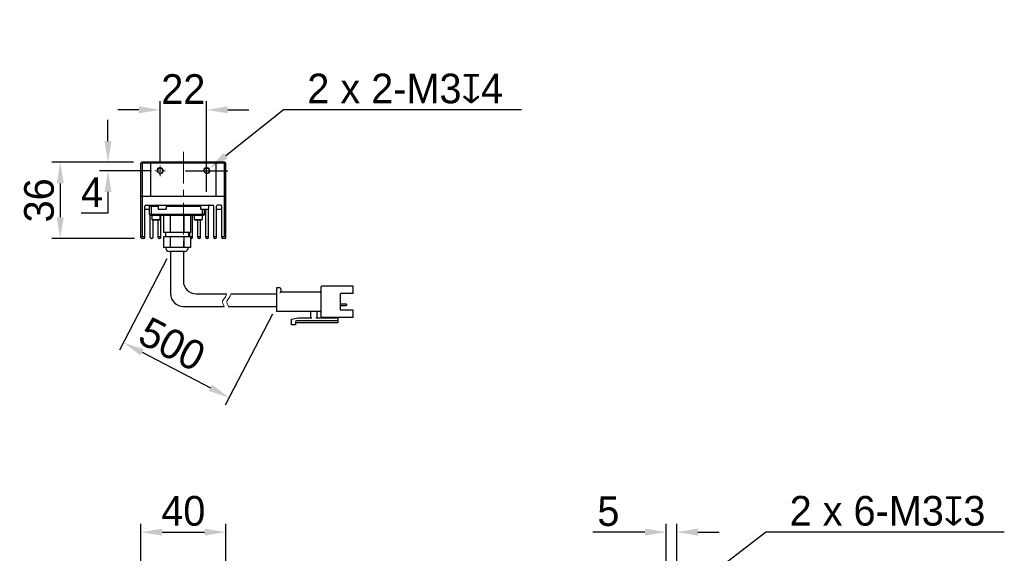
# Model space of a CAD drawing. Header units: inches. Extents: x 80 to 215, y 72 to 245.
# Tile 3 of 3: x 83 to 199, y 182 to 245. Entities that reach past the tile are written whole.
import ezdxf

# ---------------------------------------------------------------- set-up
doc = ezdxf.new("R2010")
doc.units = ezdxf.units.IN
doc.header["$LTSCALE"] = 3
doc.header["$MEASUREMENT"] = 0
doc.header["$PDSIZE"] = -5
doc.linetypes.add('CENTERX2', pattern=[4, 2.5, -0.5, 0.5, -0.5])
doc.layers.get('Defpoints').update_dxf_attribs({"lineweight": 18})
for name, color, linetype, lineweight in [('中心线', 1, 'CENTERX2', 20), ('标注', 3, 'Continuous', 25), ('粗实线', 7, 'Continuous', 30), ('细实线', 7, 'Continuous', 15)]:
    doc.layers.add(name, color=color, linetype=linetype, lineweight=lineweight)
doc.styles.get("Standard").update_dxf_attribs({"font": '兰亭黑 GBK.TTF'})
doc.dimstyles.new('CST Standard', dxfattribs={"dimtxt": 3.5, "dimasz": 2.5, "dimexe": 1, "dimexo": 1, "dimgap": 0.6, "dimtad": 1, "dimtoh": 1, "dimdsep": 46, "dimtxsty": 'Standard', "dimcen": -2.5, "dimdle": 5, "dimadec": 1, "dimazin": 2, "dimtfac": 1, "dimtofl": 0, "dimtmove": 0, "dimatfit": 0, "dimfxl": 1, "dimtolj": 1, "dimarcsym": 0})

# ---------------------------------------------------------------- blocks, each defined once
blk = doc.blocks.new('*X1')
at = {"layer": 'Defpoints', "color": 0}
for p in [(100.5, 217.77), (113, 211.27), (107.41, 200.52)]:
    blk.add_point(p, dxfattribs=at)
at = {"layer": '标注', "color": 0, "linetype": 'Continuous', "lineweight": -2, "ltscale": 3}
for p, q in [((100.04, 216.88), (94.45, 206.13)), ((112.54, 210.38), (106.95, 199.63)), ((97.13, 205.87), (105.19, 201.67))]:
    blk.add_line(p, q, dxfattribs=at)
at = {"layer": '标注', "color": 0}
for points in [[(97.32, 206.23), (96.94, 205.5), (94.91, 207.02)], [(105, 201.3), (105.39, 202.04), (107.41, 200.52)]]:
    blk.add_solid(points, dxfattribs=at)
at = {"layer": '标注', "color": 0, "ltscale": 3, "insert": (100.68, 206.82), "char_height": 3.5, "attachment_point": 5, "rotation": 332.5256}
blk.add_mtext('\\A1;500', dxfattribs=at)
blk = doc.blocks.new('*X2')
at = {"layer": 'Defpoints', "color": 0}
for p in [(97.13, 228.3), (93.1, 227.3), (99.25, 227.3)]:
    blk.add_point(p, dxfattribs=at)
at = {"layer": '标注', "color": 0, "linetype": 'Continuous', "lineweight": -2, "ltscale": 3}
for p, q in [((93.1, 230.8), (93.1, 233.3)), ((96.13, 228.3), (92.1, 228.3)), ((98.25, 227.3), (92.1, 227.3)), ((93.1, 224.8), (93.1, 222.3)), ((93.1, 222.3), (89.94, 222.3))]:
    blk.add_line(p, q, dxfattribs=at)
at = {"layer": '标注', "color": 0}
for points in [[(92.69, 230.8), (93.52, 230.8), (93.1, 228.3)], [(93.52, 224.8), (92.69, 224.8), (93.1, 227.3)]]:
    blk.add_solid(points, dxfattribs=at)
at = {"layer": '标注', "color": 0, "ltscale": 3, "insert": (91.22, 224.76), "char_height": 3.5, "attachment_point": 5}
blk.add_mtext('\\A1;4', dxfattribs=at)
blk = doc.blocks.new('*X3')
at = {"layer": 'Defpoints', "color": 0}
for p in [(97.13, 228.3), (87.47, 219.3), (97.23, 219.3)]:
    blk.add_point(p, dxfattribs=at)
at = {"layer": '标注', "color": 0, "linetype": 'Continuous', "lineweight": -2, "ltscale": 3}
for p, q in [((96.13, 228.3), (86.47, 228.3)), ((87.47, 225.8), (87.47, 221.8)), ((96.23, 219.3), (86.47, 219.3))]:
    blk.add_line(p, q, dxfattribs=at)
at = {"layer": '标注', "color": 0}
for points in [[(87.88, 225.8), (87.05, 225.8), (87.47, 228.3)], [(87.05, 221.8), (87.88, 221.8), (87.47, 219.3)]]:
    blk.add_solid(points, dxfattribs=at)
at = {"layer": '标注', "color": 0, "ltscale": 3, "insert": (84.98, 223.8), "char_height": 3.5, "attachment_point": 5, "rotation": 90}
blk.add_mtext('\\A1;36', dxfattribs=at)
blk = doc.blocks.new('*X4')
at = {"layer": 'Defpoints', "color": 0}
for p in [(104.75, 234.49), (99.25, 227.3), (104.75, 227.3)]:
    blk.add_point(p, dxfattribs=at)
at = {"layer": '标注', "color": 0, "linetype": 'Continuous', "lineweight": -2, "ltscale": 3}
for p, q in [((99.25, 228.3), (99.25, 235.49)), ((104.75, 228.3), (104.75, 235.49)), ((96.75, 234.49), (94.25, 234.49)), ((107.25, 234.49), (109.75, 234.49))]:
    blk.add_line(p, q, dxfattribs=at)
at = {"layer": '标注', "color": 0}
for points in [[(96.75, 234.07), (96.75, 234.9), (99.25, 234.49)], [(107.25, 234.9), (107.25, 234.07), (104.75, 234.49)]]:
    blk.add_solid(points, dxfattribs=at)
at = {"layer": '标注', "color": 0, "ltscale": 3, "insert": (102, 236.94), "char_height": 3.5, "attachment_point": 5}
blk.add_mtext('\\A1;22', dxfattribs=at)
blk = doc.blocks.new('*X7')
at = {"layer": 'Defpoints', "color": 0}
for p in [(107, 184.63), (97, 179.25), (107, 179.25)]:
    blk.add_point(p, dxfattribs=at)
at = {"layer": '标注', "color": 0, "linetype": 'Continuous', "lineweight": -2, "ltscale": 3}
for p, q in [((97, 180.25), (97, 185.63)), ((107, 180.25), (107, 185.63)), ((99.5, 184.63), (104.5, 184.63))]:
    blk.add_line(p, q, dxfattribs=at)
at = {"layer": '标注', "color": 0}
for points in [[(99.5, 185.05), (99.5, 184.22), (97, 184.63)], [(104.5, 184.22), (104.5, 185.05), (107, 184.63)]]:
    blk.add_solid(points, dxfattribs=at)
at = {"layer": '标注', "color": 0, "ltscale": 3, "insert": (102, 187.12), "char_height": 3.5, "attachment_point": 5}
blk.add_mtext('\\A1;40', dxfattribs=at)
blk = doc.blocks.new('*X9')
at = {"layer": 'Defpoints', "color": 0}
for p in [(159, 184.63), (160.25, 179.25), (159, 175.62)]:
    blk.add_point(p, dxfattribs=at)
at = {"layer": '标注', "color": 0, "linetype": 'Continuous', "lineweight": -2, "ltscale": 3}
for p, q in [((159, 176.62), (159, 185.63)), ((160.25, 180.25), (160.25, 185.63)), ((156.5, 184.63), (150.36, 184.63)), ((162.75, 184.63), (165.25, 184.63))]:
    blk.add_line(p, q, dxfattribs=at)
at = {"layer": '标注', "color": 0}
for points in [[(156.5, 184.22), (156.5, 185.05), (159, 184.63)], [(162.75, 185.05), (162.75, 184.22), (160.25, 184.63)]]:
    blk.add_solid(points, dxfattribs=at)
at = {"layer": '标注', "color": 0, "ltscale": 3, "insert": (152.18, 187.09), "char_height": 3.5, "attachment_point": 5}
blk.add_mtext('\\A1;5', dxfattribs=at)
blk = doc.blocks.new('*X15')
at = {"layer": 'Defpoints', "color": 0}
for p in [(104.46, 227.06), (105.05, 227.53)]:
    blk.add_point(p, dxfattribs=at)
at = {"layer": '标注', "color": 0, "linetype": 'Continuous', "lineweight": -2, "ltscale": 3}
for p in [(107, 229.09), (141.94, 234.49)]:
    blk.add_line(p, (113.8, 234.49), dxfattribs=at)
at = {"layer": '标注', "color": 0, "linetype": 'Continuous', "ltscale": 3}
for p, q in [((104.75, 224.8), (104.75, 229.8)), ((102.25, 227.3), (107.25, 227.3))]:
    blk.add_line(p, q, dxfattribs=at)
at = {"layer": '标注', "color": 0}
blk.add_solid([(106.74, 229.41), (107.26, 228.76), (105.05, 227.53)], dxfattribs=at)
at = {"layer": '标注', "color": 0, "ltscale": 3, "insert": (128.19, 236.98), "char_height": 3.5, "attachment_point": 5}
blk.add_mtext('\\A1;\\A1;2 x 2-M3{\\fGDT|b1|i0|c0|p2;x}4', dxfattribs=at)
blk = doc.blocks.new('*X16')
at = {"layer": 'Defpoints', "color": 0}
for p in [(159.29, 175.85), (158.7, 175.4)]:
    blk.add_point(p, dxfattribs=at)
at = {"layer": '标注', "color": 0, "linetype": 'Continuous', "lineweight": -2, "ltscale": 3}
for p in [(161.28, 177.38), (198.92, 184.63)]:
    blk.add_line(p, (170.72, 184.63), dxfattribs=at)
at = {"layer": '标注', "color": 0, "linetype": 'Continuous', "ltscale": 3}
for p, q in [((159, 173.12), (159, 178.12)), ((156.5, 175.62), (161.5, 175.62))]:
    blk.add_line(p, q, dxfattribs=at)
at = {"layer": '标注', "color": 0}
blk.add_solid([(161.02, 177.71), (161.53, 177.05), (159.29, 175.85)], dxfattribs=at)
at = {"layer": '标注', "color": 0, "ltscale": 3, "insert": (185.13, 187.13), "char_height": 3.5, "attachment_point": 5}
blk.add_mtext('\\A1;\\A1;2 x 6-M3{\\fGDT|b1|i0|c0|p2;x}3', dxfattribs=at)

msp = doc.modelspace()

# ---------------------------------------------------------------- linework, layer by layer
at = {"layer": '中心线', "color": 0, "ltscale": 0.5}
msp.add_line((102.0028, 229.5232), (102.0028, 216.5574), dxfattribs=at)
at = {"layer": '中心线', "color": 0, "ltscale": 0.05}
for p, q in [((99.2528, 226.6574), (99.2528, 227.9364)), ((104.7528, 226.6574), (104.7528, 227.9364)), ((99.8649, 227.2969), (98.6406, 227.2969)), ((105.3649, 227.2969), (104.1406, 227.2969))]:
    msp.add_line(p, q, dxfattribs=at)
at = {"layer": '粗实线', "color": 0, "ltscale": 3}
for p, q in [((97.1278, 228.2969), (97.0028, 228.1719)), ((97.0028, 219.4219), (97.0028, 228.1719)), ((97.1278, 228.1719), (97.0653, 228.2344)), ((106.8778, 228.2969), (97.1278, 228.2969)), ((97.1278, 228.1719), (97.1278, 219.5469)), ((106.8778, 228.1719), (97.1278, 228.1719)), ((98.1278, 228.2969), (98.1278, 224.2969)), ((105.8778, 224.2969), (105.8778, 228.2969)), ((107.0028, 228.1719), (106.8778, 228.2969)), ((106.9403, 228.2344), (106.8778, 228.1719)), ((106.8778, 219.5469), (106.8778, 228.1719)), ((107.0028, 219.4219), (107.0028, 228.1719)), ((97.0028, 224.2969), (107.0028, 224.2969)), ((97.5903, 223.2469), (105.4703, 223.2469)), ((98.0028, 223.1219), (98.1278, 223.2469)), ((98.0608, 223.2469), (98.0608, 223.2081)), ((98.2528, 223.1219), (98.3045, 223.2469)), ((99.0278, 223.2469), (99.0278, 222.7719)), ((99.9778, 223.2469), (99.9778, 222.7719)), ((104.0278, 223.2469), (104.0278, 222.7719)), ((104.9778, 223.2469), (104.9778, 222.7719)), ((106.4278, 223.2469), (106.0278, 223.2469)), ((97.4653, 219.4219), (97.4653, 223.1219)), ((97.4653, 222.7719), (98.0028, 222.7719)), ((97.4653, 222.7469), (98.0028, 222.7469)), ((98.0028, 222.1219), (98.0028, 223.1219)), ((98.0028, 223.1219), (99.0278, 223.1219)), ((98.0028, 222.1219), (98.1278, 221.9969)), ((104.5028, 222.1219), (98.0028, 222.1219)), ((98.0953, 219.4219), (98.0953, 222.0294)), ((98.2528, 222.1219), (98.2528, 223.1219)), ((98.2528, 222.1219), (98.3045, 221.9969)), ((99.0278, 222.7719), (99.0528, 222.7469)), ((99.0278, 222.7719), (99.9778, 222.7719)), ((99.0528, 222.7469), (99.9528, 222.7469)), ((99.9778, 222.7719), (99.9528, 222.7469)), ((99.9778, 223.1219), (104.0278, 223.1219)), ((104.0278, 222.7719), (104.9778, 222.7719)), ((104.0278, 222.7719), (104.0528, 222.7469)), ((104.0528, 222.7469), (104.9528, 222.7469)), ((104.2528, 222.1219), (104.201, 221.9969)), ((104.2528, 222.1219), (104.2528, 222.7469)), ((104.5028, 222.1219), (104.3778, 221.9969)), ((104.5028, 222.1219), (104.5028, 222.7469)), ((104.6578, 219.4219), (104.6578, 222.7469)), ((104.9778, 222.7719), (104.9528, 222.7469)), ((104.9653, 219.4219), (104.9653, 222.7594)), ((105.5953, 219.4219), (105.5953, 223.1219)), ((105.9028, 219.4219), (105.9028, 223.1219)), ((105.9028, 222.7719), (106.5528, 222.7719)), ((105.9028, 222.7719), (105.9278, 222.7469)), ((105.9278, 222.7469), (106.5528, 222.7469)), ((106.5528, 219.4219), (106.5528, 223.1219)), ((104.3778, 221.9969), (98.1278, 221.9969)), ((98.2778, 221.9969), (98.2778, 221.5219)), ((98.2778, 221.5219), (98.3028, 221.4969)), ((98.2778, 221.5219), (99.2278, 221.5219)), ((98.3028, 221.4969), (99.2028, 221.4969)), ((98.4028, 221.4969), (98.4028, 219.4219)), ((99.0328, 219.4219), (99.0328, 221.4969)), ((99.2278, 221.5219), (99.2028, 221.4969)), ((99.2278, 221.9969), (99.2278, 221.5219)), ((99.3403, 219.4219), (99.3403, 221.9969)), ((99.6651, 221.9969), (99.6651, 219.9969)), ((100.4589, 221.9969), (100.4589, 219.9969)), ((102.0466, 221.9969), (102.0466, 219.9969)), ((102.8405, 221.9969), (102.8405, 219.9969)), ((103.0903, 219.4219), (103.0903, 221.9969)), ((103.2778, 221.9969), (103.2778, 221.5219)), ((103.2778, 221.5219), (104.2278, 221.5219)), ((103.2778, 221.5219), (103.3028, 221.4969)), ((103.3028, 221.4969), (104.2028, 221.4969)), ((103.7203, 219.4219), (103.7203, 221.4969)), ((104.0278, 219.4219), (104.0278, 221.4969)), ((104.2278, 221.5219), (104.2028, 221.4969)), ((104.2278, 221.9969), (104.2278, 221.5219)), ((102.8405, 219.9969), (99.6651, 219.9969)), ((99.8778, 219.9969), (99.8778, 219.4969)), ((102.6278, 219.9969), (102.6278, 219.4969)), ((102.7828, 219.4969), (102.7828, 219.9969)), ((97.1278, 219.5469), (97.0028, 219.4219)), ((97.1278, 219.5469), (97.4653, 219.5469)), ((97.3403, 219.2969), (97.1278, 219.2969)), ((98.2778, 219.2969), (98.2203, 219.2969)), ((99.0328, 219.5469), (99.3403, 219.5469)), ((99.2153, 219.2969), (99.1578, 219.2969)), ((99.6651, 219.4969), (99.6651, 218.2469)), ((102.8405, 219.4969), (99.6651, 219.4969)), ((100.4589, 219.4969), (100.4589, 218.2469)), ((102.0466, 219.4969), (102.0466, 218.2469)), ((102.7828, 219.5469), (103.0903, 219.5469)), ((102.8405, 219.4969), (102.8405, 218.2469)), ((102.9653, 219.2969), (102.9078, 219.2969)), ((103.7203, 219.5469), (104.0278, 219.5469)), ((103.9028, 219.2969), (103.8453, 219.2969)), ((104.6578, 219.5469), (104.9653, 219.5469)), ((104.8403, 219.2969), (104.7828, 219.2969)), ((105.5953, 219.5469), (105.9028, 219.5469)), ((105.7778, 219.2969), (105.7203, 219.2969)), ((106.5528, 219.5469), (106.8778, 219.5469)), ((106.8778, 219.2969), (106.6778, 219.2969)), ((107.0028, 219.4219), (106.8778, 219.5469)), ((102.8405, 218.2469), (99.6651, 218.2469)), ((102.1284, 217.7719), (100.3771, 217.7719)), ((103.5028, 212.7719), (107.1092, 212.7719)), ((107.6222, 212.7719), (113.0028, 212.7719)), ((102.0028, 211.2719), (106.8356, 211.2719)), ((107.3486, 211.2719), (113.0028, 211.2719))]:
    msp.add_line(p, q, dxfattribs=at)
at = {"layer": '粗实线', "color": 0}
for p, q in [((100.5028, 217.7719), (100.5028, 212.7719)), ((113.4028, 213.4719), (113.0028, 213.4719)), ((113.0028, 213.4719), (113.0028, 210.6719)), ((113.5028, 213.3719), (113.5028, 212.9719)), ((118.1528, 212.9719), (113.5028, 212.9719)), ((118.2528, 213.5719), (118.2528, 210.0719)), ((122.0528, 213.6719), (118.3528, 213.6719)), ((120.5528, 210.8219), (120.5528, 212.8219)), ((122.0528, 212.8219), (120.5528, 212.8219)), ((122.0528, 212.8219), (122.0528, 213.6719)), ((120.5528, 211.5722), (121.2428, 211.5722)), ((118.1528, 210.6719), (113.0028, 210.6719)), ((117.0528, 209.9219), (117.0528, 210.5719)), ((117.7528, 210.5719), (117.7528, 209.9219)), ((120.5528, 211.3969), (121.2428, 211.3969)), ((122.0528, 210.8219), (120.5528, 210.8219)), ((121.2928, 211.4469), (121.2928, 211.5222)), ((122.0528, 209.9719), (122.0528, 210.8219)), ((114.7528, 209.7719), (115.5528, 209.9219)), ((114.7528, 209.1219), (114.7528, 209.7719)), ((115.2528, 209.4719), (115.2528, 209.1219)), ((120.2528, 209.3219), (115.2528, 209.3219)), ((120.2528, 209.5719), (115.3528, 209.5719)), ((115.5528, 209.9219), (117.1528, 209.9219)), ((117.6528, 209.9219), (120.2528, 209.9219)), ((122.0528, 209.9719), (118.3528, 209.9719)), ((119.6528, 209.9219), (119.6528, 209.9719)), ((120.2528, 209.9719), (120.2528, 209.3219)), ((115.2528, 209.1219), (114.7528, 209.1219))]:
    msp.add_line(p, q, dxfattribs=at)
at = {"layer": '粗实线', "color": 0, "linetype": 'Continuous'}
msp.add_line((102.0028, 217.7719), (102.0028, 214.2719), dxfattribs=at)
at = {"layer": '粗实线', "color": 0, "ltscale": 3}
for centre in [(99.2528, 227.2969), (104.7528, 227.2969)]:
    msp.add_circle(centre, 0.3125, dxfattribs=at)
for centre, radius, start, end in [((97.5903, 223.1219), 0.125, 90, 180), ((97.9703, 223.1219), 0.125, 34.405148, 43.605836), ((105.0903, 223.1219), 0.125, 90, 154.195506), ((105.4703, 223.1219), 0.125, 0, 90), ((106.0278, 223.1219), 0.125, 90, 180), ((106.4278, 223.1219), 0.125, 0, 90), ((97.1278, 219.4219), 0.125, 180, 270), ((97.3403, 219.4219), 0.125, 270, 0), ((98.2203, 219.4219), 0.125, 180, 270), ((98.2778, 219.4219), 0.125, 270, 0), ((99.1578, 219.4219), 0.125, 180, 270), ((99.2153, 219.4219), 0.125, 270, 0), ((102.9078, 219.4219), 0.125, 237.433056, 270), ((102.9653, 219.4219), 0.125, 270, 0), ((103.8453, 219.4219), 0.125, 180, 270), ((103.9028, 219.4219), 0.125, 270, 0), ((104.7828, 219.4219), 0.125, 180, 270), ((104.8403, 219.4219), 0.125, 270, 0), ((105.7203, 219.4219), 0.125, 180, 270), ((105.7778, 219.4219), 0.125, 270, 0), ((106.6778, 219.4219), 0.125, 180, 270), ((106.8778, 219.4219), 0.125, 270, 0), ((100.3771, 218.2719), 0.5, 182.865984, 270), ((102.1284, 218.2719), 0.5, 270, 357.134016), ((103.5028, 214.2719), 1.5, 180, 270), ((102.0028, 212.7719), 1.5, 180, 270)]:
    msp.add_arc(centre, radius, start, end, dxfattribs=at)
at = {"layer": '粗实线', "color": 0}
for centre, radius, start, end in [((113.4028, 213.3719), 0.1, 360, 90), ((118.1528, 213.0719), 0.1, 270, 360), ((118.3528, 213.5719), 0.1, 90, 180), ((121.2428, 211.5222), 0.05, 0, 90), ((116.9528, 210.5719), 0.1, 0, 90), ((117.8528, 210.5719), 0.1, 90, 180), ((118.1528, 210.5719), 0.1, 360, 90), ((121.2428, 211.4469), 0.05, 270, 0), ((115.3528, 209.4719), 0.1, 90, 180), ((118.3528, 210.0719), 0.1, 180, 270)]:
    msp.add_arc(centre, radius, start, end, dxfattribs=at)
msp.add_open_spline([(113.5028, 212.9719), (113.5014, 212.9706), (113.4968, 212.9659), (113.4874, 212.9565), (113.4739, 212.943), (113.4577, 212.9268), (113.4399, 212.909), (113.4214, 212.8906), (113.409, 212.8781), (113.4028, 212.8719)], degree=3, knots=[0, 0, 0, 0, 131.4903675, 465.90946259, 930.83496544, 1479.18879679, 2078.10624562, 2700.01403671, 3317.53651893, 3317.53651893, 3317.53651893, 3317.53651893], dxfattribs=at)
at = {"layer": '细实线', "color": 0, "ltscale": 3}
for centre in [(99.2528, 227.2969), (104.7528, 227.2969)]:
    msp.add_arc(centre, 0.375, 255, 195, dxfattribs=at)
for points, knots in [([(107.1092, 212.7719), (107.0909, 212.6526), (106.9912, 212.3781), (106.5141, 211.906), (106.6648, 211.5114), (106.8356, 211.2719)], [0, 0, 0, 0, 352.23387768, 829.86229079, 1530.57936912, 1530.57936912, 1530.57936912, 1530.57936912]), ([(107.6222, 212.7719), (107.6039, 212.6526), (107.5042, 212.3781), (107.0272, 211.906), (107.1778, 211.5114), (107.3486, 211.2719)], [0, 0, 0, 0, 352.29068884, 829.99613775, 1530.82623345, 1530.82623345, 1530.82623345, 1530.82623345])]:
    msp.add_open_spline(points, degree=3, knots=knots, dxfattribs=at)

# ---------------------------------------------------------------- dimensions: what is measured, and where the dimension line sits
at = {"layer": '标注', "color": 0, "ltscale": 3}
for p1, p2, text, override, picture, middle in [((104.4592, 227.0635), (105.0463, 227.5303), '\\A1;2 x 2-M3{\\fGDT|b1|i0|c0|p2;x}4', {"dimpost": '%%C<>', "dimtxsty": 'Standard', "dimsah": 1, "dimtzin": 0}, '*X15', (128.1855, 234.4871)), ((158.6991, 175.396), (159.2938, 175.8531), '\\A1;2 x 6-M3{\\fGDT|b1|i0|c0|p2;x}3', {"dimpost": '%%C<>', "dimsah": 1, "dimtzin": 0}, '*X16', (185.1341, 184.6344))]:
    dim = msp.add_diameter_dim_2p(p1=p1, p2=p2, text=text, dimstyle='CST Standard', override=override, dxfattribs=at)
    dim.commit()
    dim.dimension.update_dxf_attribs({"geometry": picture, "text_midpoint": middle, "dimtype": 163})
for base, p1, p2, picture, middle in [((104.7528, 234.4871), (99.2528, 227.2969), (104.7528, 227.2969), '*X4', (102.0028, 234.4871)), ((107.0028, 184.6344), (97.0028, 179.2496), (107.0028, 179.2496), '*X7', (102.0028, 184.6344))]:
    dim = msp.add_linear_dim(base=base, p1=p1, p2=p2, dimstyle='CST Standard', override={"dimlfac": 4, "dimsah": 1, "dimtzin": 0}, dxfattribs=at)
    dim.commit()
    dim.dimension.update_dxf_attribs({"geometry": picture, "text_midpoint": middle, "dimtype": 160})
for base, p2, picture, middle in [((93.1032, 227.2969), (99.2528, 227.2969), '*X2', (91.2205, 224.7569)), ((87.4668, 219.2969), (97.234, 219.2969), '*X3', (84.9794, 223.7969))]:
    dim = msp.add_linear_dim(base=base, p1=(97.1278, 228.2969), p2=p2, angle=90, dimstyle='CST Standard', override={"dimlfac": 4, "dimsah": 1, "dimtzin": 0}, dxfattribs=at)
    dim.commit()
    dim.dimension.update_dxf_attribs({"geometry": picture, "text_midpoint": middle})
dim = msp.add_linear_dim(base=(107.411, 200.5185), p1=(100.5028, 217.7719), p2=(113.0028, 211.2719), angle=332.525568, text='500', dimstyle='CST Standard', override={"dimsah": 1, "dimtzin": 0}, dxfattribs=at)
dim.commit()
dim.dimension.update_dxf_attribs({"geometry": '*X1', "text_midpoint": (99.5374, 204.6127), "dimtype": 160})
dim = msp.add_linear_dim(base=(158.9965, 184.6344), p1=(160.2465, 179.2496), p2=(158.9965, 175.6246), dimstyle='CST Standard', override={"dimlfac": 4, "dimsah": 1, "dimtzin": 0}, dxfattribs=at)
dim.commit()
dim.dimension.update_dxf_attribs({"geometry": '*X9', "text_midpoint": (152.1779, 187.0944)})

doc.saveas('drawing.dxf')
